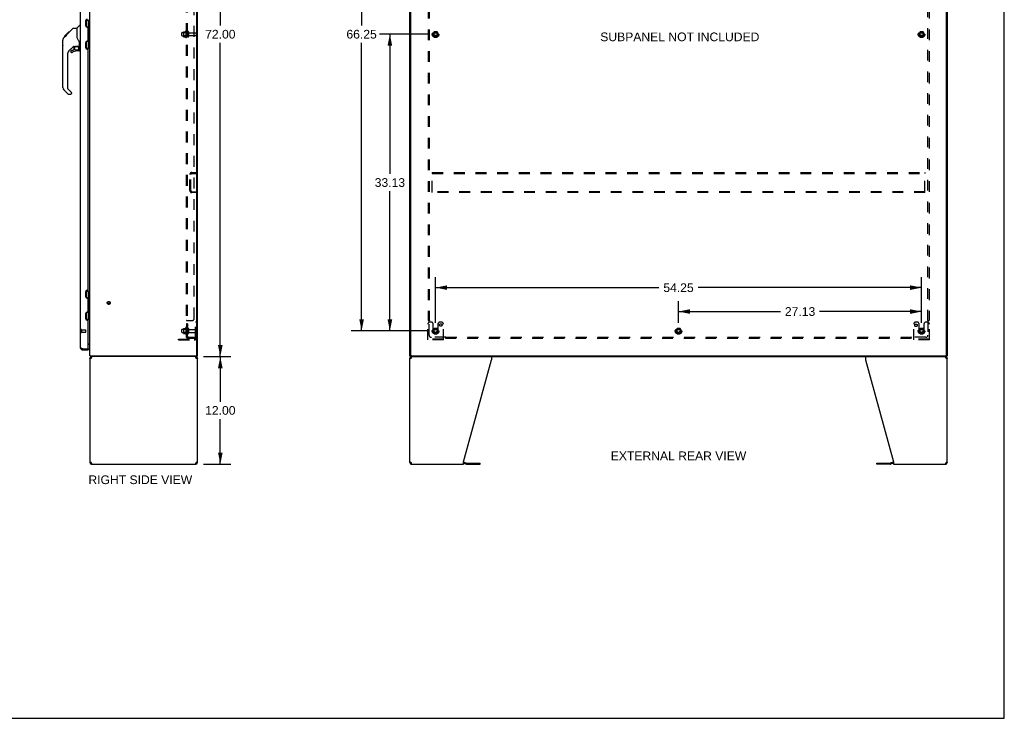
# Model space of a CAD drawing. Header units: inches. Extents: x 0 to 220, y 0 to 142.
# Tile 18 of 21: x 110 to 220, y 0 to 78. Entities that reach past the tile are written whole.
import ezdxf

# ---------------------------------------------------------------- set-up
doc = ezdxf.new("R2010")
doc.units = ezdxf.units.IN
doc.header["$LTSCALE"] = 12.090517
doc.header["$MEASUREMENT"] = 0
doc.linetypes.add('HIDDEN', pattern=[0.2, 0.1, -0.1])
doc.layers.get('0').update_dxf_attribs({"linetype": 'CONTINUOUS'})
for name, color, linetype in [('02___PRT_ALL_AXES', 7, 'CONTINUOUS'), ('DEFAULT_2', 8, 'HIDDEN'), ('DIMENSIONS', 7, 'CONTINUOUS')]:
    doc.layers.add(name, color=color, linetype=linetype)
doc.styles.get("Standard").update_dxf_attribs({"font": 'arial.ttf'})
doc.dimstyles.new('DIMSTYLE_1', dxfattribs={"dimtxt": 0.969828, "dimasz": 1.293103, "dimexe": 0.09, "dimexo": 0.07, "dimgap": 0.0375, "dimtad": 0, "dimtih": 1, "dimtoh": 1, "dimzin": 4, "dimdsep": 46, "dimtxsty": 'Standard', "dimblk": '_FILLED', "dimblk1": '_FILLED', "dimblk2": '_FILLED', "dimcen": 0.09, "dimazin": 1, "dimtfac": 1, "dimtofl": 0, "dimtmove": 0, "dimatfit": 3, "dimldrblk": '_FILLED', "dimfxl": 1, "dimtolj": 1, "dimtzin": 4, "dimarcsym": 0})

# ---------------------------------------------------------------- blocks, each defined once
blk = doc.blocks.new('_FILLED')
at = {"color": 0, "linetype": 'ByBlock'}
blk.add_solid([(0, 0), (-1, 0.2), (-1, -0.2)], dxfattribs=at)
blk = doc.blocks.new('*D1')
at = {"layer": 'DIMENSIONS', "color": 2, "linetype": 'Continuous'}
for p, q in [((155.43, 76.38), (150.07, 76.38)), ((151.24, 76.38), (151.24, 60.78)), ((151.24, 43.25), (151.24, 58.84)), ((155.43, 43.25), (150.07, 43.25))]:
    blk.add_line(p, q, dxfattribs=at)
at = {"layer": 'DIMENSIONS', "color": 2, "linetype": 'Continuous', "xscale": 1.2931034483, "yscale": 1.2931034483, "zscale": 1.2931034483}
for p, rotation in [((151.24, 76.38), 90), ((151.24, 43.25), 270)]:
    blk.add_blockref('_FILLED', p, dxfattribs=dict(at, rotation=rotation))
at = {"layer": 'DIMENSIONS', "color": 2, "linetype": 'Continuous', "insert": (151.24, 60.3), "char_height": 0.97, "width": 3.389, "attachment_point": 2, "line_spacing_factor": 0.9}
blk.add_mtext('33.13', dxfattribs=at)
blk = doc.blocks.new('*D2')
at = {"layer": 'DIMENSIONS', "color": 2, "linetype": 'Continuous'}
for p, q in [((155.43, 109.5), (146.92, 109.5)), ((148.08, 109.5), (148.08, 77.35)), ((148.08, 43.25), (148.08, 75.41)), ((155.43, 43.25), (146.92, 43.25))]:
    blk.add_line(p, q, dxfattribs=at)
at = {"layer": 'DIMENSIONS', "color": 2, "linetype": 'Continuous', "xscale": 1.2931034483, "yscale": 1.2931034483, "zscale": 1.2931034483}
for p, rotation in [((148.08, 109.5), 90), ((148.08, 43.25), 270)]:
    blk.add_blockref('_FILLED', p, dxfattribs=dict(at, rotation=rotation))
at = {"layer": 'DIMENSIONS', "color": 2, "linetype": 'Continuous', "insert": (148.08, 76.86), "char_height": 0.97, "width": 3.389, "attachment_point": 2, "line_spacing_factor": 0.9}
blk.add_mtext('66.25', dxfattribs=at)
blk = doc.blocks.new('*D3')
at = {"layer": 'DIMENSIONS', "color": 2, "linetype": 'Continuous'}
for p, q in [((156.34, 44.16), (156.34, 49.24)), ((210.59, 44.16), (210.59, 49.24)), ((156.34, 48.08), (181.28, 48.08)), ((210.59, 48.08), (185.64, 48.08))]:
    blk.add_line(p, q, dxfattribs=at)
at = {"layer": 'DIMENSIONS', "color": 2, "linetype": 'Continuous', "xscale": 1.2931034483, "yscale": 1.2931034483, "zscale": 1.2931034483, "rotation": 180}
blk.add_blockref('_FILLED', (156.34, 48.08), dxfattribs=at)
at = {"layer": 'DIMENSIONS', "color": 2, "linetype": 'Continuous', "xscale": 1.2931034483, "yscale": 1.2931034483, "zscale": 1.2931034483}
blk.add_blockref('_FILLED', (210.59, 48.08), dxfattribs=at)
at = {"layer": 'DIMENSIONS', "color": 2, "linetype": 'Continuous', "insert": (183.46, 48.56), "char_height": 0.97, "width": 3.389, "attachment_point": 2, "line_spacing_factor": 0.9}
blk.add_mtext('54.25', dxfattribs=at)
blk = doc.blocks.new('*D4')
at = {"layer": 'DIMENSIONS', "color": 2, "linetype": 'Continuous'}
for p, q in [((183.46, 44.16), (183.46, 46.57)), ((210.59, 44.16), (210.59, 46.57)), ((183.46, 45.41), (194.85, 45.41)), ((210.59, 45.41), (199.21, 45.41))]:
    blk.add_line(p, q, dxfattribs=at)
at = {"layer": 'DIMENSIONS', "color": 2, "linetype": 'Continuous', "xscale": 1.2931034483, "yscale": 1.2931034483, "zscale": 1.2931034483, "rotation": 180}
blk.add_blockref('_FILLED', (183.46, 45.41), dxfattribs=at)
at = {"layer": 'DIMENSIONS', "color": 2, "linetype": 'Continuous', "xscale": 1.2931034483, "yscale": 1.2931034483, "zscale": 1.2931034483}
blk.add_blockref('_FILLED', (210.59, 45.41), dxfattribs=at)
at = {"layer": 'DIMENSIONS', "color": 2, "linetype": 'Continuous', "insert": (197.03, 45.9), "char_height": 0.97, "width": 3.389, "attachment_point": 2, "line_spacing_factor": 0.9}
blk.add_mtext('27.13', dxfattribs=at)
blk = doc.blocks.new('*D16')
at = {"layer": 'DIMENSIONS', "color": 2, "linetype": 'Continuous'}
for p, q in [((130.54, 112.38), (133.47, 112.38)), ((132.31, 112.38), (132.31, 77.35)), ((132.31, 40.38), (132.31, 75.41)), ((130.54, 40.38), (133.47, 40.38))]:
    blk.add_line(p, q, dxfattribs=at)
at = {"layer": 'DIMENSIONS', "color": 2, "linetype": 'Continuous', "xscale": 1.2931034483, "yscale": 1.2931034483, "zscale": 1.2931034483}
for p, rotation in [((132.31, 112.38), 90), ((132.31, 40.38), 270)]:
    blk.add_blockref('_FILLED', p, dxfattribs=dict(at, rotation=rotation))
at = {"layer": 'DIMENSIONS', "color": 2, "linetype": 'Continuous', "insert": (132.31, 76.86), "char_height": 0.97, "width": 3.389, "attachment_point": 2, "line_spacing_factor": 0.9}
blk.add_mtext('72.00', dxfattribs=at)
blk = doc.blocks.new('*D17')
at = {"layer": 'DIMENSIONS', "color": 2, "linetype": 'Continuous'}
for p, q in [((130.42, 40.38), (133.47, 40.38)), ((132.31, 40.38), (132.31, 35.35)), ((132.31, 28.38), (132.31, 33.41)), ((130.42, 28.38), (133.47, 28.38))]:
    blk.add_line(p, q, dxfattribs=at)
at = {"layer": 'DIMENSIONS', "color": 2, "linetype": 'Continuous', "xscale": 1.2931034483, "yscale": 1.2931034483, "zscale": 1.2931034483}
for p, rotation in [((132.31, 40.38), 90), ((132.31, 28.38), 270)]:
    blk.add_blockref('_FILLED', p, dxfattribs=dict(at, rotation=rotation))
at = {"layer": 'DIMENSIONS', "color": 2, "linetype": 'Continuous', "insert": (132.31, 34.86), "char_height": 0.97, "width": 3.389, "attachment_point": 2, "line_spacing_factor": 0.9}
blk.add_mtext('12.00', dxfattribs=at)

msp = doc.modelspace()

# ---------------------------------------------------------------- linework, layer by layer
at = {"color": 7, "linetype": 'Continuous'}
for p, q in [((219.828, 0), (219.828, 142.241)), ((115.265, 76.419), (115.889, 77.043)), ((115.945, 77.066), (116.306, 77.066)), ((116.306, 77.066), (116.306, 75.961)), ((116.312, 77.072), (116.609, 77.369)), ((116.699, 77.381), (116.637, 77.381)), ((117.311, 77.952), (117.753, 77.952)), ((117.359, 77.186), (117.359, 77.952)), ((117.439, 77.174), (117.379, 77.174)), ((117.576, 77.952), (117.576, 77.162)), ((117.64, 77.098), (117.576, 77.162)), ((117.624, 76.82), (117.624, 77.114)), ((117.64, 77.098), (117.64, 76.837)), ((117.714, 77.952), (117.714, 74.802)), ((114.846, 75.999), (115.124, 76.277)), ((114.952, 76.173), (114.955, 76.176)), ((114.952, 76.173), (115.019, 76.173)), ((114.955, 76.176), (115.022, 76.176)), ((114.956, 76.177), (115.366, 76.586)), ((114.956, 76.177), (115.023, 76.177)), ((115.104, 76.258), (115.037, 76.258)), ((115.124, 76.278), (115.257, 76.411)), ((115.124, 76.344), (115.191, 76.344)), ((115.151, 76.304), (115.124, 76.277)), ((115.273, 76.426), (115.206, 76.426)), ((115.265, 76.419), (115.229, 76.383)), ((115.282, 76.503), (115.349, 76.503)), ((115.366, 76.586), (115.368, 76.588)), ((115.366, 76.587), (115.433, 76.587)), ((115.432, 76.586), (115.366, 76.586)), ((115.368, 76.588), (115.434, 76.588)), ((116.326, 75.969), (116.306, 76.024)), ((116.355, 75.901), (116.326, 75.969)), ((117.64, 76.837), (117.576, 76.773)), ((117.576, 76.773), (117.576, 75.981)), ((117.64, 75.917), (117.576, 75.981)), ((117.624, 75.639), (117.624, 75.933)), ((117.64, 75.656), (117.64, 75.917)), ((114.719, 75.139), (114.719, 75.726)), ((114.731, 70.438), (114.731, 75.722)), ((115.917, 75.004), (115.416, 74.503)), ((115.951, 74.994), (115.951, 74.667)), ((115.994, 74.999), (116.081, 74.999)), ((116.259, 75.04), (116.266, 75.04)), ((116.266, 75.04), (116.562, 75.04)), ((116.444, 75.04), (116.524, 74.96)), ((116.516, 74.953), (116.509, 74.947)), ((116.562, 74.821), (116.581, 74.821)), ((116.581, 75.038), (116.581, 75.445)), ((116.581, 74.584), (116.581, 74.821)), ((116.621, 74.999), (116.699, 74.999)), ((117.311, 74.802), (117.753, 74.802)), ((117.359, 74.802), (117.359, 75.568)), ((117.379, 75.58), (117.439, 75.58)), ((117.64, 75.656), (117.576, 75.592)), ((117.576, 75.592), (117.576, 74.802)), ((115.243, 74.085), (115.243, 70.352)), ((115.636, 74.505), (115.636, 74.386)), ((115.715, 74.584), (115.868, 74.584)), ((115.876, 74.587), (115.948, 74.659)), ((116.503, 74.505), (116.266, 74.505)), ((115.298, 69.707), (114.846, 70.159)), ((115.266, 70.296), (115.701, 69.861)), ((115.354, 69.684), (115.636, 69.684)), ((115.715, 69.827), (115.715, 69.763)), ((117.311, 47.702), (117.753, 47.702)), ((117.359, 46.936), (117.359, 47.702)), ((117.576, 47.702), (117.576, 46.912)), ((117.714, 47.702), (117.714, 44.552)), ((117.439, 46.924), (117.379, 46.924)), ((117.64, 46.848), (117.576, 46.912)), ((117.64, 46.587), (117.576, 46.523)), ((117.576, 46.523), (117.576, 45.731)), ((117.624, 46.57), (117.624, 46.864)), ((117.64, 46.848), (117.64, 46.587)), ((117.359, 44.552), (117.359, 45.318)), ((117.379, 45.33), (117.439, 45.33)), ((117.64, 45.667), (117.576, 45.731)), ((117.64, 45.406), (117.576, 45.342)), ((117.576, 45.342), (117.576, 44.552)), ((117.624, 45.389), (117.624, 45.683)), ((117.64, 45.406), (117.64, 45.667)), ((117.311, 44.552), (117.753, 44.552)), ((117.61, 41.773), (117.553, 41.773)), ((116.946, 41.127), (116.946, 41.231)), ((117.533, 41.231), (117.553, 41.231)), ((117.553, 41.231), (117.553, 41.127)), ((117.753, 40.21), (117.857, 40.21)), ((117.804, 40.474), (117.813, 40.481)), ((117.817, 40.422), (117.818, 40.407)), ((117.83, 40.377), (117.83, 40.481)), ((129.701, 40.377), (117.83, 40.377)), ((117.919, 40.377), (117.919, 40.273)), ((117.938, 40.273), (117.919, 40.273)), ((129.587, 40.273), (129.568, 40.273)), ((129.587, 40.377), (129.587, 40.273)), ((129.647, 40.183), (129.645, 40.173)), ((129.649, 40.21), (129.753, 40.21)), ((129.701, 40.481), (129.753, 40.481)), ((129.701, 40.377), (129.701, 40.481)), ((153.516, 40.481), (153.464, 40.481)), ((153.464, 40.21), (153.568, 40.21)), ((153.516, 40.377), (153.516, 40.481)), ((153.516, 40.377), (213.412, 40.377)), ((153.568, 40.527), (153.568, 40.481)), ((153.63, 40.377), (153.63, 40.273)), ((153.649, 40.273), (153.63, 40.273)), ((213.297, 40.273), (213.279, 40.273)), ((213.297, 40.377), (213.297, 40.273)), ((213.358, 40.183), (213.356, 40.173)), ((213.36, 40.481), (213.36, 40.527)), ((213.36, 40.21), (213.464, 40.21)), ((213.412, 40.481), (213.464, 40.481)), ((213.412, 40.377), (213.412, 40.481)), ((117.859, 28.571), (117.861, 28.581)), ((153.57, 28.571), (153.572, 28.581)), ((117.857, 28.543), (117.753, 28.543)), ((117.878, 28.497), (117.878, 28.57)), ((117.919, 28.481), (117.938, 28.481)), ((117.919, 28.377), (117.919, 28.481)), ((129.568, 28.481), (129.587, 28.481)), ((129.587, 28.377), (129.587, 28.481)), ((129.628, 28.497), (129.628, 28.57)), ((129.753, 28.543), (129.649, 28.543)), ((153.568, 28.543), (153.464, 28.543)), ((153.59, 28.496), (153.59, 28.569)), ((153.63, 28.481), (153.649, 28.481)), ((153.63, 28.377), (153.63, 28.481)), ((159.464, 28.476), (159.803, 28.385)), ((159.846, 28.38), (161.332, 28.38)), ((161.332, 28.38), (161.332, 28.484)), ((205.595, 28.38), (205.595, 28.484)), ((207.081, 28.38), (205.595, 28.38)), ((207.464, 28.476), (207.125, 28.385)), ((213.279, 28.481), (213.297, 28.481)), ((213.297, 28.377), (213.297, 28.481)), ((213.337, 28.496), (213.337, 28.569)), ((213.464, 28.543), (213.36, 28.543)), ((0, 0), (219.828, 0))]:
    msp.add_line(p, q, dxfattribs=at)
at = {"color": 3, "linetype": 'Continuous'}
for p, q in [((117.753, 40.481), (117.753, 112.273)), ((129.701, 40.543), (129.701, 112.21)), ((129.753, 40.481), (129.753, 112.273)), ((153.464, 40.481), (153.464, 112.273)), ((153.568, 40.541), (153.568, 112.213)), ((213.36, 40.541), (213.36, 112.213)), ((213.464, 112.273), (213.464, 40.481)), ((116.699, 41.373), (116.699, 111.38)), ((117.303, 77.292), (117.303, 77.907)), ((117.493, 77.162), (117.433, 77.162)), ((117.553, 75.651), (117.553, 77.102)), ((117.303, 74.846), (117.303, 75.461)), ((117.433, 75.591), (117.493, 75.591)), ((117.493, 74.716), (117.433, 74.716)), ((117.553, 47.847), (117.553, 74.656)), ((117.303, 47.042), (117.303, 47.657)), ((117.433, 47.787), (117.493, 47.787)), ((117.493, 46.912), (117.433, 46.912)), ((117.553, 45.401), (117.553, 46.852)), ((117.303, 44.596), (117.303, 45.211)), ((117.433, 45.341), (117.493, 45.341)), ((117.493, 44.466), (117.433, 44.466)), ((117.553, 41.251), (117.553, 44.406)), ((117.553, 41.825), (117.753, 41.825)), ((116.946, 41.231), (117.533, 41.231)), ((116.946, 41.127), (117.553, 41.127)), ((117.753, 40.481), (129.701, 40.481)), ((117.753, 40.21), (117.753, 28.543)), ((117.919, 40.21), (117.927, 40.236)), ((117.927, 40.236), (117.935, 40.262)), ((129.579, 40.236), (129.587, 40.21)), ((129.753, 28.543), (129.753, 40.21)), ((153.464, 28.543), (153.464, 40.21)), ((153.516, 40.481), (213.412, 40.481)), ((153.63, 40.21), (153.638, 40.236)), ((153.638, 40.236), (153.646, 40.262)), ((159.464, 28.626), (162.587, 40.036)), ((162.587, 40.377), (162.587, 40.036)), ((204.341, 40.377), (204.341, 40.036)), ((204.341, 40.036), (207.464, 28.626)), ((213.29, 40.236), (213.297, 40.21)), ((213.464, 28.543), (213.464, 40.21)), ((159.464, 28.377), (159.464, 28.626)), ((159.481, 28.579), (159.83, 28.486)), ((207.447, 28.579), (207.098, 28.486)), ((207.464, 28.626), (207.464, 28.377)), ((117.927, 28.517), (117.919, 28.543)), ((117.919, 28.377), (129.587, 28.377)), ((129.579, 28.517), (129.571, 28.492)), ((129.587, 28.543), (129.579, 28.517)), ((153.638, 28.517), (153.63, 28.543)), ((153.63, 28.377), (159.464, 28.377)), ((159.846, 28.484), (161.332, 28.484)), ((205.595, 28.484), (207.081, 28.484)), ((207.464, 28.377), (213.297, 28.377)), ((213.29, 28.517), (213.282, 28.492)), ((213.297, 28.543), (213.29, 28.517))]:
    msp.add_line(p, q, dxfattribs=at)
at = {"color": 7, "linetype": 'Continuous'}
for points in [[(115.889, 77.043), (115.897, 77.049), (115.905, 77.055), (115.914, 77.06), (115.924, 77.063), (115.934, 77.065), (115.945, 77.066)], [(114.846, 75.999), (114.827, 75.979), (114.801, 75.946), (114.779, 75.91), (114.761, 75.873), (114.747, 75.833), (114.737, 75.793), (114.732, 75.751), (114.731, 75.722)], [(115.229, 76.383), (115.207, 76.361), (115.185, 76.339), (115.151, 76.304)], [(116.528, 75.616), (116.479, 75.686), (116.431, 75.763), (116.39, 75.834), (116.355, 75.901)], [(116.081, 74.999), (116.09, 75), (116.098, 75.002), (116.108, 75.005), (116.12, 75.009), (116.133, 75.013), (116.148, 75.019), (116.164, 75.024), (116.182, 75.029), (116.201, 75.033), (116.221, 75.037), (116.24, 75.039), (116.259, 75.04)], [(116.561, 74.821), (116.561, 74.835), (116.559, 74.849), (116.556, 74.863), (116.553, 74.876), (116.548, 74.889), (116.542, 74.902), (116.535, 74.914), (116.527, 74.925), (116.519, 74.936), (116.509, 74.947)], [(116.524, 74.96), (116.523, 74.96), (116.523, 74.96), (116.522, 74.959), (116.521, 74.958), (116.52, 74.957), (116.516, 74.953)], [(116.581, 75.445), (116.58, 75.469), (116.576, 75.504), (116.567, 75.538), (116.554, 75.57), (116.539, 75.599), (116.528, 75.616)], [(117.724, 41.717), (117.724, 41.717), (117.724, 41.717), (117.724, 41.718), (117.725, 41.719), (117.725, 41.72), (117.726, 41.721), (117.728, 41.722), (117.729, 41.723), (117.731, 41.725)], [(117.731, 41.725), (117.735, 41.728), (117.737, 41.73), (117.739, 41.731), (117.741, 41.733)], [(117.741, 41.733), (117.743, 41.735), (117.745, 41.737), (117.747, 41.739), (117.749, 41.741)], [(117.749, 41.741), (117.75, 41.743), (117.751, 41.745), (117.752, 41.746), (117.753, 41.748), (117.753, 41.749), (117.753, 41.75)], [(117.804, 40.474), (117.805, 40.471), (117.807, 40.469), (117.808, 40.465), (117.81, 40.462), (117.811, 40.457), (117.813, 40.453), (117.814, 40.448), (117.814, 40.443), (117.815, 40.438), (117.816, 40.433), (117.816, 40.428), (117.817, 40.422)], [(117.818, 40.407), (117.819, 40.403), (117.819, 40.398), (117.82, 40.395), (117.82, 40.391), (117.821, 40.388), (117.822, 40.385), (117.823, 40.383), (117.824, 40.381), (117.825, 40.379), (117.826, 40.378), (117.827, 40.377), (117.829, 40.377), (117.83, 40.377)], [(117.861, 40.173), (117.859, 40.183), (117.858, 40.197), (117.857, 40.21)], [(129.649, 40.21), (129.648, 40.197), (129.647, 40.183)], [(153.572, 40.173), (153.57, 40.183), (153.568, 40.197), (153.568, 40.21)], [(213.36, 40.21), (213.359, 40.197), (213.358, 40.183)], [(129.645, 28.581), (129.647, 28.571), (129.648, 28.557), (129.649, 28.543)], [(213.356, 28.581), (213.358, 28.571), (213.359, 28.557), (213.36, 28.543)], [(117.857, 28.543), (117.858, 28.557), (117.859, 28.571)], [(153.568, 28.543), (153.568, 28.557), (153.57, 28.571)]]:
    msp.add_lwpolyline(points, dxfattribs=at)
at = {"color": 3, "linetype": 'Continuous'}
for points in [[(116.867, 41.26), (116.852, 41.266), (116.837, 41.272), (116.823, 41.278), (116.809, 41.284), (116.796, 41.29), (116.783, 41.296), (116.772, 41.302), (116.761, 41.308), (116.75, 41.314), (116.741, 41.32), (116.732, 41.326), (116.725, 41.332), (116.718, 41.338), (116.713, 41.344), (116.708, 41.35), (116.704, 41.355), (116.702, 41.361), (116.7, 41.367), (116.699, 41.373)], [(116.946, 41.231), (116.93, 41.237), (116.914, 41.243), (116.898, 41.249), (116.882, 41.255), (116.867, 41.26)], [(117.802, 40.128), (117.787, 40.142), (117.775, 40.155), (117.766, 40.169), (117.759, 40.183), (117.754, 40.197), (117.753, 40.21)], [(117.876, 40.183), (117.856, 40.169), (117.836, 40.155), (117.818, 40.142), (117.802, 40.128)], [(117.919, 40.21), (117.898, 40.197), (117.876, 40.183)], [(117.935, 40.262), (117.942, 40.286), (117.95, 40.308), (117.958, 40.328), (117.965, 40.345), (117.973, 40.359), (117.98, 40.369), (117.988, 40.375)], [(129.51, 40.377), (129.518, 40.375), (129.526, 40.369), (129.533, 40.359), (129.541, 40.345), (129.548, 40.328), (129.556, 40.308), (129.564, 40.286)], [(129.564, 40.286), (129.571, 40.262), (129.579, 40.236)], [(129.65, 40.169), (129.63, 40.183), (129.608, 40.197), (129.587, 40.21)], [(129.704, 40.128), (129.688, 40.142), (129.67, 40.155), (129.65, 40.169)], [(129.753, 40.21), (129.752, 40.197), (129.747, 40.183), (129.74, 40.169), (129.731, 40.155), (129.719, 40.142), (129.704, 40.128)], [(153.513, 40.128), (153.498, 40.142), (153.486, 40.155), (153.476, 40.169), (153.469, 40.183), (153.465, 40.197), (153.464, 40.21)], [(153.587, 40.183), (153.567, 40.169), (153.547, 40.155), (153.529, 40.142), (153.513, 40.128)], [(153.63, 40.21), (153.609, 40.197), (153.587, 40.183)], [(153.646, 40.262), (153.653, 40.286), (153.661, 40.308), (153.668, 40.328), (153.676, 40.345), (153.684, 40.359), (153.691, 40.369), (153.699, 40.375), (153.706, 40.377)], [(213.221, 40.377), (213.229, 40.375), (213.236, 40.369), (213.244, 40.359), (213.252, 40.345), (213.259, 40.328), (213.267, 40.308), (213.274, 40.286)], [(213.274, 40.286), (213.282, 40.262), (213.29, 40.236)], [(213.361, 40.169), (213.34, 40.183), (213.319, 40.197), (213.297, 40.21)], [(213.415, 40.128), (213.399, 40.142), (213.381, 40.155), (213.361, 40.169)], [(213.464, 40.21), (213.462, 40.197), (213.458, 40.183), (213.451, 40.169), (213.441, 40.155), (213.429, 40.142), (213.415, 40.128)], [(117.753, 28.543), (117.754, 28.557), (117.759, 28.571), (117.766, 28.584), (117.775, 28.598), (117.787, 28.612), (117.802, 28.626)], [(117.802, 28.626), (117.818, 28.612), (117.836, 28.598), (117.856, 28.584)], [(117.856, 28.584), (117.876, 28.571), (117.898, 28.557), (117.919, 28.543)], [(129.63, 28.571), (129.65, 28.584), (129.67, 28.598), (129.688, 28.612), (129.704, 28.626)], [(129.704, 28.626), (129.719, 28.612), (129.731, 28.598), (129.74, 28.584), (129.747, 28.571), (129.752, 28.557), (129.753, 28.543)], [(153.464, 28.543), (153.465, 28.557), (153.469, 28.571), (153.476, 28.584), (153.486, 28.598), (153.498, 28.612), (153.513, 28.626)], [(153.513, 28.626), (153.529, 28.612), (153.547, 28.598), (153.567, 28.584)], [(153.567, 28.584), (153.587, 28.571), (153.609, 28.557), (153.63, 28.543)], [(213.34, 28.571), (213.361, 28.584), (213.381, 28.598), (213.399, 28.612), (213.415, 28.626)], [(213.415, 28.626), (213.429, 28.612), (213.441, 28.598), (213.451, 28.584), (213.458, 28.571), (213.462, 28.557), (213.464, 28.543)], [(117.942, 28.468), (117.935, 28.492), (117.927, 28.517)], [(117.996, 28.377), (117.988, 28.379), (117.98, 28.385), (117.973, 28.395), (117.965, 28.409), (117.958, 28.426), (117.95, 28.445), (117.942, 28.468)], [(129.571, 28.492), (129.564, 28.468), (129.556, 28.445), (129.548, 28.426), (129.541, 28.409), (129.533, 28.395), (129.526, 28.385), (129.518, 28.379), (129.51, 28.377)], [(129.587, 28.543), (129.608, 28.557), (129.63, 28.571)], [(153.653, 28.468), (153.646, 28.492), (153.638, 28.517)], [(153.706, 28.377), (153.699, 28.379), (153.691, 28.385), (153.684, 28.395), (153.676, 28.409), (153.668, 28.426), (153.661, 28.445), (153.653, 28.468)], [(213.282, 28.492), (213.274, 28.468), (213.267, 28.445), (213.259, 28.426), (213.252, 28.409), (213.244, 28.395), (213.236, 28.385), (213.229, 28.379), (213.221, 28.377)], [(213.297, 28.543), (213.319, 28.557), (213.34, 28.571)]]:
    msp.add_lwpolyline(points, dxfattribs=at)
at = {"color": 7, "linetype": 'Continuous'}
msp.add_circle((116.266, 74.8), 0.217, dxfattribs=at)
for centre, radius, start, end in [((116.325, 77.058), 0.0197, 135, 180), ((116.637, 77.341), 0.0394, 90, 135), ((117.639, 77.071), 0.116, 122.84191, 145.61639), ((117.639, 76.864), 0.116, 222.71955, 237.15809), ((117.103, 76.597), 0.472, 0, 17.69199), ((117.103, 76.156), 0.472, 342.30801, 360), ((117.639, 75.889), 0.116, 122.84191, 137.28045), ((114.739, 75.726), 0.0197, 110.96309, 180), ((114.739, 75.139), 0.0197, 180, 246.39296), ((115.994, 74.802), 0.197, 90, 127.44051), ((116.384, 74.821), 0.197, 0, 45), ((116.562, 75.06), 0.0197, 270, 360), ((116.621, 75.038), 0.0394, 180, 270), ((117.639, 75.683), 0.116, 214.3844, 237.15809), ((115.833, 74.085), 0.591, 135, 180), ((115.715, 74.505), 0.0787, 90, 180), ((115.715, 74.386), 0.0787, 180, 309.5212), ((116.266, 73.717), 0.787, 90, 129.5212), ((115.868, 74.595), 0.0118, 270, 315), ((115.94, 74.667), 0.0118, 315, 360), ((116.503, 74.584), 0.0787, 270, 360), ((115.125, 70.438), 0.394, 180, 225), ((115.321, 70.352), 0.0787, 180, 225), ((115.354, 69.763), 0.0787, 225, 270), ((115.636, 69.763), 0.0787, 270, 360), ((115.668, 69.827), 0.0472, 0, 45), ((117.639, 46.821), 0.116, 122.84191, 145.61639), ((117.639, 46.614), 0.116, 222.71955, 237.15809), ((117.103, 46.347), 0.472, 0, 17.69199), ((117.639, 45.433), 0.116, 214.3844, 237.15809), ((117.103, 45.906), 0.472, 342.30801, 360), ((117.639, 45.639), 0.116, 122.84191, 137.28045), ((117.61, 41.63), 0.142, 0, 90), ((116.946, 41.373), 0.142, 228.63357, 270), ((116.863, 41.517), 0.26, 270, 272.59369), ((117.999, 40.623), 0.246, 215.33048, 217.39407), ((117.919, 40.21), 0.0625, 90, 180), ((129.587, 40.21), 0.0625, 0, 90), ((153.63, 40.21), 0.0625, 90, 180), ((213.297, 40.21), 0.0625, 0, 90), ((117.919, 28.543), 0.0625, 180, 270), ((129.587, 28.543), 0.0625, 270, 360), ((153.63, 28.543), 0.0625, 180, 270), ((159.846, 28.546), 0.167, 255, 270), ((207.081, 28.546), 0.167, 270, 285), ((213.297, 28.543), 0.0625, 270, 360)]:
    msp.add_arc(centre, radius, start, end, dxfattribs=at)
at = {"color": 3, "linetype": 'Continuous'}
for centre, radius, start, end in [((117.433, 77.907), 0.13, 90, 180), ((117.433, 77.292), 0.13, 180, 270), ((117.493, 77.102), 0.06, 359.99996, 90), ((117.433, 75.461), 0.13, 90, 180), ((117.433, 74.846), 0.13, 180, 270), ((117.493, 75.651), 0.06, 270, 359.99985), ((117.493, 74.656), 0.06, 359.99996, 90), ((117.433, 47.657), 0.13, 90, 180), ((117.493, 47.847), 0.06, 270, 359.99985), ((117.433, 47.042), 0.13, 180, 270), ((117.493, 46.852), 0.06, 359.99996, 90), ((117.433, 45.211), 0.13, 90, 180), ((117.493, 45.401), 0.06, 270, 359.99985), ((117.433, 44.596), 0.13, 180, 270), ((117.493, 44.406), 0.06, 359.99996, 90), ((116.946, 41.373), 0.246, 180, 270), ((117.533, 41.251), 0.02, 270, 360), ((117.919, 40.21), 0.167, 90, 180), ((129.587, 40.21), 0.167, 0, 81), ((129.638, 40.543), 0.0625, 270, 360), ((153.63, 40.21), 0.167, 90, 180), ((153.628, 40.541), 0.06, 180, 270), ((213.3, 40.541), 0.06, 270, 360), ((213.297, 40.21), 0.167, 0, 81), ((159.438, 28.418), 0.167, 75, 81.03902), ((207.49, 28.418), 0.167, 98.96098, 105), ((117.919, 28.543), 0.167, 180, 270), ((129.587, 28.543), 0.167, 270, 360), ((153.63, 28.543), 0.167, 180, 270), ((159.846, 28.546), 0.0625, 255, 270), ((207.081, 28.546), 0.0625, 270, 285), ((213.297, 28.543), 0.167, 270, 360)]:
    msp.add_arc(centre, radius, start, end, dxfattribs=at)
at = {"layer": '02___PRT_ALL_AXES', "color": 8, "linetype": 'HIDDEN'}
for p, q in [((128.054, 76.56), (128.649, 76.56)), ((128.054, 76.194), (128.649, 76.194)), ((128.454, 76.733), (128.454, 76.021)), ((128.524, 76.627), (128.524, 76.711)), ((128.649, 76.627), (128.524, 76.627)), ((128.524, 76.627), (128.524, 76.127)), ((128.649, 76.127), (128.524, 76.127)), ((128.524, 76.043), (128.524, 76.127)), ((128.649, 76.627), (128.649, 76.127)), ((128.817, 76.543), (129.619, 76.543)), ((128.817, 76.211), (129.619, 76.211)), ((128.649, 44.048), (128.524, 44.048)), ((128.524, 44.048), (128.524, 43.73)), ((128.649, 44.011), (128.524, 44.011)), ((128.649, 44.048), (128.649, 43.73)), ((116.846, 43.355), (117.293, 43.355)), ((116.846, 43.107), (116.846, 43.355)), ((116.846, 43.107), (117.293, 43.107)), ((128.054, 43.435), (128.649, 43.435)), ((128.054, 43.069), (128.649, 43.069)), ((128.454, 43.608), (128.454, 42.896)), ((128.649, 43.767), (128.524, 43.767)), ((128.649, 43.73), (128.524, 43.73)), ((128.524, 43.502), (128.524, 43.586)), ((128.649, 43.502), (128.524, 43.502)), ((128.524, 43.502), (128.524, 43.002)), ((128.649, 43.002), (128.524, 43.002)), ((128.524, 42.918), (128.524, 43.002)), ((128.649, 43.502), (128.649, 43.002)), ((128.817, 43.418), (129.619, 43.418)), ((128.817, 43.086), (129.619, 43.086))]:
    msp.add_line(p, q, dxfattribs=at)
for centre, radius in [((156.339, 76.377), 0.372), ((156.339, 76.377), 0.356), ((156.339, 76.377), 0.25), ((156.339, 76.377), 0.183), ((210.589, 76.377), 0.372), ((210.589, 76.377), 0.356), ((210.589, 76.377), 0.25), ((210.589, 76.377), 0.183), ((119.857, 46.377), 0.124), ((156.919, 43.907), 0.141), ((209.97, 43.871), 0.141), ((156.339, 43.252), 0.372), ((156.339, 43.252), 0.356), ((156.339, 43.252), 0.25), ((156.339, 43.252), 0.183), ((183.464, 43.252), 0.372), ((183.464, 43.252), 0.356), ((183.464, 43.252), 0.25), ((183.464, 43.252), 0.183), ((210.589, 43.252), 0.372), ((210.589, 43.252), 0.356), ((210.589, 43.252), 0.25), ((210.589, 43.252), 0.183)]:
    msp.add_circle(centre, radius, dxfattribs=at)
for centre, radius, start, end in [((129.054, 76.377), 0.698, 149.33687, 156.03207), ((129.054, 76.377), 0.698, 203.96793, 210.66313), ((128.486, 76.711), 0.0384, 0, 145.55034), ((128.486, 76.043), 0.0384, 214.44966, 360), ((129.054, 43.252), 0.698, 149.33687, 156.03207), ((129.054, 43.252), 0.698, 203.96793, 210.66313), ((128.486, 43.586), 0.0384, 0, 145.55034), ((128.486, 42.918), 0.0384, 214.44966, 360)]:
    msp.add_arc(centre, radius, start, end, dxfattribs=at)
at = {"layer": 'DEFAULT_2', "color": 8, "linetype": 'HIDDEN'}
for p, q in [((128.524, 42.533), (128.524, 110.221)), ((128.649, 42.533), (128.649, 110.221)), ((129.399, 44.658), (129.399, 108.096)), ((155.495, 108.346), (155.495, 44.408)), ((155.62, 108.346), (155.62, 44.408)), ((211.308, 44.408), (211.308, 108.346)), ((211.433, 108.346), (211.433, 44.408)), ((128.024, 76.224), (128.024, 76.53)), ((128.188, 76.632), (128.188, 76.121)), ((128.208, 76.56), (128.188, 76.58)), ((128.208, 76.193), (128.188, 76.173)), ((128.199, 76.654), (128.426, 76.654)), ((128.199, 76.099), (128.426, 76.099)), ((128.504, 76.56), (128.208, 76.56)), ((128.208, 76.56), (128.208, 76.193)), ((128.504, 76.193), (128.208, 76.193)), ((128.504, 76.56), (128.524, 76.58)), ((128.504, 76.56), (128.504, 76.193)), ((128.504, 76.193), (128.524, 76.173)), ((128.755, 76.641), (128.755, 76.112)), ((129.649, 76.241), (129.649, 76.513)), ((156.176, 76.649), (156.021, 76.382)), ((156.021, 76.372), (156.176, 76.104)), ((156.493, 76.654), (156.184, 76.654)), ((156.493, 76.099), (156.184, 76.099)), ((156.656, 76.382), (156.502, 76.649)), ((156.502, 76.104), (156.656, 76.372)), ((210.426, 76.649), (210.271, 76.382)), ((210.271, 76.372), (210.426, 76.104)), ((210.743, 76.654), (210.434, 76.654)), ((210.743, 76.099), (210.434, 76.099)), ((210.906, 76.382), (210.752, 76.649)), ((210.752, 76.104), (210.906, 76.372)), ((128.899, 58.936), (128.899, 60.693)), ((129.003, 58.936), (129.003, 60.693)), ((129.145, 60.939), (129.649, 60.939)), ((129.145, 60.835), (129.649, 60.835)), ((129.649, 60.939), (129.649, 60.835)), ((155.964, 60.939), (155.964, 60.835)), ((155.964, 60.939), (210.964, 60.939)), ((155.964, 58.793), (155.964, 60.835)), ((155.964, 60.835), (210.964, 60.835)), ((210.964, 60.939), (210.964, 60.835)), ((210.964, 58.793), (210.964, 60.835)), ((129.145, 58.793), (129.649, 58.793)), ((129.649, 58.689), (129.145, 58.689)), ((129.649, 58.689), (129.649, 58.793)), ((155.964, 58.689), (155.964, 58.793)), ((210.964, 58.793), (155.964, 58.793)), ((210.964, 58.689), (155.964, 58.689)), ((210.964, 58.689), (210.964, 58.793)), ((128.649, 44.373), (128.524, 44.373)), ((128.578, 44.408), (129.149, 44.408)), ((129.649, 44.242), (129.545, 44.242)), ((129.545, 42.488), (129.545, 44.242)), ((129.649, 42.488), (129.649, 44.242)), ((155.464, 42.242), (155.464, 43.992)), ((155.495, 44.408), (155.661, 44.408)), ((155.601, 44.391), (155.608, 44.385)), ((155.62, 42.783), (155.62, 44.373)), ((155.824, 44.242), (155.714, 44.242)), ((156.074, 43.252), (156.074, 43.992)), ((156.604, 43.992), (156.604, 43.252)), ((156.964, 44.242), (156.854, 44.242)), ((157.214, 42.242), (157.214, 43.992)), ((209.714, 42.242), (209.714, 43.992)), ((210.074, 44.242), (209.964, 44.242)), ((210.324, 43.252), (210.324, 43.992)), ((210.854, 43.992), (210.854, 43.252)), ((211.214, 44.242), (211.104, 44.242)), ((211.267, 44.408), (211.433, 44.408)), ((211.308, 44.373), (211.308, 42.783)), ((211.464, 42.242), (211.464, 43.992)), ((116.803, 43.089), (116.803, 43.373)), ((116.846, 43.089), (116.846, 43.373)), ((117.303, 43.117), (117.303, 43.345)), ((128.024, 43.099), (128.024, 43.405)), ((128.188, 43.507), (128.188, 42.996)), ((128.208, 43.435), (128.188, 43.455)), ((128.208, 43.068), (128.188, 43.048)), ((128.199, 43.529), (128.426, 43.529)), ((128.199, 42.974), (128.426, 42.974)), ((128.504, 43.435), (128.208, 43.435)), ((128.208, 43.435), (128.208, 43.068)), ((128.504, 43.068), (128.208, 43.068)), ((128.504, 43.435), (128.524, 43.455)), ((128.504, 43.435), (128.504, 43.068)), ((128.504, 43.068), (128.524, 43.048)), ((128.755, 43.516), (128.755, 42.987)), ((129.545, 42.987), (129.649, 42.987)), ((156.176, 43.524), (156.021, 43.257)), ((156.021, 43.247), (156.176, 42.979)), ((156.493, 43.529), (156.184, 43.529)), ((156.493, 42.974), (156.184, 42.974)), ((156.656, 43.257), (156.502, 43.524)), ((156.502, 42.979), (156.656, 43.247)), ((183.301, 43.524), (183.146, 43.257)), ((183.146, 43.247), (183.301, 42.979)), ((183.618, 43.529), (183.309, 43.529)), ((183.618, 42.974), (183.309, 42.974)), ((183.781, 43.257), (183.627, 43.524)), ((183.627, 42.979), (183.781, 43.247)), ((210.426, 43.524), (210.271, 43.257)), ((210.271, 43.247), (210.426, 42.979)), ((210.743, 43.529), (210.434, 43.529)), ((210.743, 42.974), (210.434, 42.974)), ((210.906, 43.257), (210.752, 43.524)), ((210.752, 42.979), (210.906, 43.247)), ((127.649, 42.346), (129.402, 42.346)), ((127.649, 42.242), (127.649, 42.346)), ((127.649, 42.242), (129.402, 42.242)), ((128.649, 42.533), (128.524, 42.533)), ((128.578, 42.495), (128.674, 42.574)), ((128.761, 42.533), (129.399, 42.533)), ((129.399, 42.408), (128.761, 42.408)), ((129.399, 42.533), (129.399, 42.408)), ((157.214, 42.346), (155.464, 42.346)), ((157.214, 42.242), (155.464, 42.242)), ((157.46, 42.533), (155.87, 42.533)), ((157.495, 42.408), (157.495, 42.574)), ((157.495, 42.533), (209.433, 42.533)), ((209.433, 42.408), (157.495, 42.408)), ((209.433, 42.408), (209.433, 42.574)), ((209.45, 42.514), (209.456, 42.521)), ((211.058, 42.533), (209.468, 42.533)), ((211.464, 42.346), (209.714, 42.346)), ((211.464, 42.242), (209.714, 42.242))]:
    msp.add_line(p, q, dxfattribs=at)
for points in [[(128.543, 44.391), (128.54, 44.39), (128.537, 44.388), (128.534, 44.386), (128.532, 44.385), (128.529, 44.383), (128.527, 44.381), (128.526, 44.379), (128.525, 44.377), (128.524, 44.376), (128.524, 44.374), (128.524, 44.373)], [(128.537, 44.388), (128.534, 44.386), (128.532, 44.385), (128.529, 44.383), (128.527, 44.381), (128.526, 44.379), (128.525, 44.377), (128.524, 44.376), (128.524, 44.374), (128.524, 44.373)], [(128.55, 44.394), (128.547, 44.393), (128.543, 44.391)], [(128.578, 44.408), (128.576, 44.406), (128.574, 44.405), (128.571, 44.403), (128.568, 44.402), (128.564, 44.4), (128.561, 44.399), (128.557, 44.397), (128.55, 44.394)], [(128.576, 44.406), (128.574, 44.405), (128.571, 44.403), (128.568, 44.402)], [(128.663, 44.388), (128.66, 44.386), (128.658, 44.384), (128.656, 44.383), (128.654, 44.381), (128.652, 44.38), (128.651, 44.379), (128.65, 44.377), (128.649, 44.376), (128.649, 44.374), (128.649, 44.373)], [(128.65, 44.377), (128.649, 44.376), (128.649, 44.374), (128.649, 44.373)], [(128.656, 44.383), (128.654, 44.381), (128.652, 44.38), (128.651, 44.379)], [(128.674, 44.408), (128.675, 44.406), (128.675, 44.405), (128.675, 44.403), (128.675, 44.401), (128.674, 44.4), (128.674, 44.398), (128.673, 44.397), (128.671, 44.395), (128.67, 44.394), (128.669, 44.392), (128.667, 44.391), (128.665, 44.39), (128.663, 44.388)], [(128.67, 44.394), (128.669, 44.392), (128.667, 44.391), (128.665, 44.39)], [(128.675, 44.401), (128.674, 44.4), (128.674, 44.398), (128.673, 44.397), (128.671, 44.395)], [(128.674, 44.408), (128.675, 44.406), (128.675, 44.405), (128.675, 44.403)], [(155.582, 44.408), (155.584, 44.406), (155.586, 44.405), (155.588, 44.403), (155.59, 44.402), (155.592, 44.4), (155.593, 44.399), (155.595, 44.397), (155.597, 44.396), (155.598, 44.394), (155.6, 44.393), (155.601, 44.391)], [(155.608, 44.385), (155.61, 44.383), (155.611, 44.381), (155.613, 44.379), (155.615, 44.377), (155.617, 44.376), (155.619, 44.374), (155.62, 44.373)], [(155.639, 44.386), (155.635, 44.383), (155.632, 44.381), (155.63, 44.38), (155.628, 44.379), (155.626, 44.377), (155.624, 44.376), (155.622, 44.374), (155.62, 44.373)], [(155.661, 44.408), (155.66, 44.406), (155.659, 44.405), (155.659, 44.403), (155.658, 44.401), (155.657, 44.4), (155.655, 44.398), (155.654, 44.397), (155.653, 44.395), (155.651, 44.394), (155.649, 44.392), (155.647, 44.391), (155.646, 44.39), (155.644, 44.388), (155.642, 44.387), (155.639, 44.386)], [(211.267, 44.408), (211.267, 44.406), (211.268, 44.405), (211.269, 44.403), (211.27, 44.401), (211.271, 44.4), (211.272, 44.398), (211.274, 44.397), (211.275, 44.395), (211.277, 44.394), (211.278, 44.392), (211.28, 44.391), (211.282, 44.39), (211.284, 44.388), (211.286, 44.387), (211.288, 44.386), (211.293, 44.383)], [(211.293, 44.383), (211.295, 44.381), (211.298, 44.38), (211.3, 44.379), (211.302, 44.377), (211.304, 44.376), (211.306, 44.374), (211.308, 44.373)], [(211.326, 44.391), (211.32, 44.385), (211.318, 44.383), (211.316, 44.381), (211.314, 44.379), (211.312, 44.377), (211.311, 44.376), (211.309, 44.374), (211.308, 44.373)], [(211.346, 44.408), (211.344, 44.406), (211.342, 44.405), (211.34, 44.403), (211.338, 44.402), (211.336, 44.4), (211.334, 44.399), (211.332, 44.397), (211.331, 44.396), (211.329, 44.394), (211.328, 44.393), (211.326, 44.391)], [(128.554, 42.51), (128.547, 42.513), (128.543, 42.514), (128.54, 42.516), (128.537, 42.517), (128.534, 42.519), (128.532, 42.521), (128.529, 42.523), (128.527, 42.524), (128.526, 42.526), (128.525, 42.528), (128.524, 42.53), (128.524, 42.532), (128.524, 42.533)], [(128.578, 42.495), (128.576, 42.497), (128.574, 42.499), (128.571, 42.501), (128.568, 42.503), (128.564, 42.505), (128.561, 42.506), (128.557, 42.508), (128.554, 42.51)], [(128.59, 42.533), (128.589, 42.533), (128.589, 42.533), (128.589, 42.533), (128.589, 42.533), (128.59, 42.533), (128.59, 42.533), (128.59, 42.533), (128.591, 42.533), (128.591, 42.533), (128.592, 42.533), (128.593, 42.533)], [(128.653, 42.556), (128.653, 42.556), (128.653, 42.556), (128.653, 42.556), (128.652, 42.556), (128.652, 42.555), (128.651, 42.555), (128.651, 42.555), (128.65, 42.554), (128.65, 42.554), (128.649, 42.554), (128.648, 42.553), (128.648, 42.553), (128.647, 42.553), (128.647, 42.552), (128.646, 42.552), (128.645, 42.552), (128.645, 42.551), (128.644, 42.551), (128.643, 42.551), (128.642, 42.55), (128.642, 42.55), (128.641, 42.549), (128.64, 42.549), (128.639, 42.549), (128.639, 42.548), (128.638, 42.548), (128.637, 42.548), (128.636, 42.547), (128.635, 42.547), (128.635, 42.546), (128.634, 42.546), (128.633, 42.546), (128.632, 42.545), (128.631, 42.545), (128.63, 42.545), (128.629, 42.544), (128.628, 42.544), (128.627, 42.543), (128.626, 42.543), (128.625, 42.543), (128.624, 42.542), (128.623, 42.542), (128.622, 42.542), (128.621, 42.541), (128.62, 42.541), (128.619, 42.54), (128.618, 42.54), (128.617, 42.54), (128.616, 42.539), (128.614, 42.539), (128.613, 42.539), (128.612, 42.538), (128.611, 42.538), (128.61, 42.538), (128.609, 42.537), (128.608, 42.537), (128.607, 42.537), (128.606, 42.536), (128.605, 42.536), (128.604, 42.536), (128.603, 42.535), (128.602, 42.535), (128.601, 42.535), (128.6, 42.535), (128.599, 42.535), (128.598, 42.534), (128.597, 42.534), (128.596, 42.534), (128.595, 42.534), (128.594, 42.534), (128.593, 42.533), (128.592, 42.533), (128.591, 42.533), (128.591, 42.533), (128.59, 42.533), (128.59, 42.533), (128.59, 42.533)], [(128.667, 42.561), (128.663, 42.557), (128.662, 42.555), (128.66, 42.552), (128.658, 42.55), (128.656, 42.548), (128.654, 42.545), (128.652, 42.543), (128.651, 42.541), (128.65, 42.539), (128.649, 42.537), (128.649, 42.535), (128.649, 42.533)], [(128.649, 42.553), (128.65, 42.554), (128.65, 42.554), (128.651, 42.554), (128.651, 42.555), (128.652, 42.555), (128.652, 42.555), (128.652, 42.556), (128.653, 42.556), (128.653, 42.556), (128.653, 42.556), (128.653, 42.556)], [(128.674, 42.574), (128.675, 42.573), (128.675, 42.572), (128.675, 42.572), (128.675, 42.571), (128.674, 42.57), (128.674, 42.568), (128.673, 42.567), (128.671, 42.566), (128.67, 42.564), (128.669, 42.562), (128.667, 42.561)], [(157.47, 42.548), (157.468, 42.545), (157.467, 42.543), (157.466, 42.541), (157.464, 42.539), (157.463, 42.537), (157.461, 42.535), (157.46, 42.533)], [(157.478, 42.514), (157.472, 42.521), (157.47, 42.523), (157.468, 42.524), (157.466, 42.526), (157.464, 42.528), (157.463, 42.53), (157.461, 42.532), (157.46, 42.533)], [(157.495, 42.574), (157.493, 42.573), (157.492, 42.572), (157.49, 42.572), (157.488, 42.571), (157.487, 42.57), (157.485, 42.568), (157.484, 42.567), (157.482, 42.566), (157.481, 42.564), (157.479, 42.562), (157.478, 42.561), (157.477, 42.559), (157.475, 42.557), (157.474, 42.555), (157.473, 42.552), (157.47, 42.548)], [(157.495, 42.495), (157.493, 42.497), (157.492, 42.499), (157.49, 42.501), (157.489, 42.503), (157.487, 42.505), (157.486, 42.506), (157.484, 42.508), (157.483, 42.51), (157.481, 42.511), (157.48, 42.513), (157.478, 42.514)], [(209.433, 42.574), (209.434, 42.573), (209.436, 42.572), (209.438, 42.572), (209.439, 42.571), (209.441, 42.57), (209.442, 42.568), (209.444, 42.567), (209.445, 42.566), (209.447, 42.564), (209.448, 42.562), (209.45, 42.561), (209.451, 42.559), (209.452, 42.557), (209.454, 42.555), (209.455, 42.552)], [(209.433, 42.495), (209.434, 42.497), (209.436, 42.499), (209.437, 42.501), (209.439, 42.503), (209.44, 42.505), (209.442, 42.506), (209.444, 42.508), (209.445, 42.51), (209.447, 42.511), (209.448, 42.513), (209.45, 42.514)], [(209.455, 42.552), (209.458, 42.548), (209.459, 42.545), (209.461, 42.543), (209.462, 42.541), (209.464, 42.539), (209.465, 42.537), (209.466, 42.535), (209.468, 42.533)], [(209.456, 42.521), (209.458, 42.523), (209.46, 42.524), (209.462, 42.526), (209.463, 42.528), (209.465, 42.53), (209.467, 42.532), (209.468, 42.533)]]:
    msp.add_lwpolyline(points, dxfattribs=at)
for centre, radius in [((156.339, 76.377), 0.318), ((156.339, 76.377), 0.204), ((156.339, 76.377), 0.183), ((156.339, 76.377), 0.183), ((156.339, 76.377), 0.166), ((210.589, 76.377), 0.318), ((210.589, 76.377), 0.204), ((210.589, 76.377), 0.183), ((210.589, 76.377), 0.183), ((210.589, 76.377), 0.166), ((119.857, 46.377), 0.164), ((119.857, 46.377), 0.124), ((156.339, 43.252), 0.318), ((156.339, 43.252), 0.204), ((156.339, 43.252), 0.183), ((156.339, 43.252), 0.183), ((156.339, 43.252), 0.166), ((183.464, 43.252), 0.318), ((183.464, 43.252), 0.204), ((183.464, 43.252), 0.183), ((183.464, 43.252), 0.183), ((183.464, 43.252), 0.166), ((210.589, 43.252), 0.318), ((210.589, 43.252), 0.204), ((210.589, 43.252), 0.183), ((210.589, 43.252), 0.183), ((210.589, 43.252), 0.166)]:
    msp.add_circle(centre, radius, dxfattribs=at)
for centre, radius, start, end in [((128.054, 76.53), 0.03, 90, 180.00001), ((128.054, 76.224), 0.03, 179.99999, 270), ((128.329, 76.632), 0.141, 174.79195, 180), ((128.329, 76.121), 0.141, 180, 185.20805), ((128.199, 76.644), 0.01, 90, 174.80617), ((128.199, 76.109), 0.01, 185.19383, 270), ((128.407, 76.664), 0.01, 270, 336.03207), ((128.407, 76.089), 0.01, 23.96793, 90), ((128.702, 76.641), 0.053, 0, 180), ((128.702, 76.112), 0.053, 180, 360), ((128.817, 76.605), 0.0625, 180, 270), ((128.817, 76.148), 0.0625, 90, 180), ((129.619, 76.513), 0.03, 360, 90), ((129.619, 76.241), 0.03, 270, 0), ((156.03, 76.377), 0.01, 150.01268, 209.98829), ((156.184, 76.644), 0.01, 90.01235, 149.98915), ((156.184, 76.109), 0.01, 210.01204, 269.98872), ((156.493, 76.644), 0.01, 30.01204, 89.98872), ((156.493, 76.109), 0.01, 270.01235, 329.98915), ((156.648, 76.377), 0.01, 330.01268, 29.98829), ((210.28, 76.377), 0.01, 150.01268, 209.98829), ((210.434, 76.644), 0.01, 90.01235, 149.98915), ((210.434, 76.109), 0.01, 210.01204, 269.98872), ((210.743, 76.644), 0.01, 30.01204, 89.98872), ((210.743, 76.109), 0.01, 270.01235, 329.98915), ((210.898, 76.377), 0.01, 330.01268, 29.98829), ((129.145, 60.693), 0.246, 90, 180), ((129.145, 60.693), 0.142, 90, 180), ((129.145, 58.936), 0.246, 180, 270), ((129.145, 58.936), 0.142, 180, 270), ((129.149, 44.658), 0.25, 270, 360), ((155.714, 43.992), 0.25, 90, 180), ((155.824, 43.992), 0.25, 0, 89.99992), ((156.854, 43.992), 0.25, 90.00008, 180), ((156.964, 43.992), 0.25, 0, 90), ((209.964, 43.992), 0.25, 90, 180), ((210.074, 43.992), 0.25, 0, 89.99992), ((211.104, 43.992), 0.25, 90.00008, 180), ((211.214, 43.992), 0.25, 0, 90), ((116.825, 43.373), 0.0215, 360, 180), ((116.825, 43.089), 0.0215, 180, 0), ((117.293, 43.345), 0.01, 360, 90), ((117.293, 43.117), 0.01, 270, 0), ((128.054, 43.405), 0.03, 90, 180.00001), ((128.054, 43.099), 0.03, 179.99999, 270), ((128.329, 43.507), 0.141, 174.79195, 180), ((128.329, 42.996), 0.141, 180, 185.20805), ((128.199, 43.519), 0.01, 90, 174.80617), ((128.199, 42.984), 0.01, 185.19383, 270), ((128.407, 43.539), 0.01, 270, 336.03207), ((128.407, 42.964), 0.01, 23.96793, 90), ((128.702, 43.516), 0.053, 0, 180), ((128.702, 42.987), 0.053, 180, 360), ((128.817, 43.48), 0.0625, 180, 270), ((128.817, 43.023), 0.0625, 90, 180), ((129.619, 43.388), 0.03, 360, 90), ((129.619, 43.116), 0.03, 270, 0), ((156.03, 43.252), 0.01, 150.01268, 209.98829), ((156.339, 43.252), 0.265, 180, 360), ((156.184, 43.519), 0.01, 90.01235, 149.98915), ((156.184, 42.984), 0.01, 210.01204, 269.98872), ((156.493, 43.519), 0.01, 30.01204, 89.98872), ((156.493, 42.984), 0.01, 270.01235, 329.98915), ((156.648, 43.252), 0.01, 330.01268, 29.98829), ((183.155, 43.252), 0.01, 150.01268, 209.98829), ((183.309, 43.519), 0.01, 90.01235, 149.98915), ((183.309, 42.984), 0.01, 210.01204, 269.98872), ((183.618, 43.519), 0.01, 30.01204, 89.98872), ((183.618, 42.984), 0.01, 270.01235, 329.98915), ((183.773, 43.252), 0.01, 330.01268, 29.98829), ((210.28, 43.252), 0.01, 150.01268, 209.98829), ((210.589, 43.252), 0.265, 180, 360), ((210.434, 43.519), 0.01, 90.01235, 149.98915), ((210.434, 42.984), 0.01, 210.01204, 269.98872), ((210.743, 43.519), 0.01, 30.01204, 89.98872), ((210.743, 42.984), 0.01, 270.01235, 329.98915), ((210.898, 43.252), 0.01, 330.01268, 29.98829), ((128.761, 42.645), 0.237, 180, 270), ((128.761, 42.645), 0.112, 180, 270), ((129.402, 42.488), 0.246, 270, 360), ((129.402, 42.488), 0.142, 270, 360), ((155.87, 42.783), 0.25, 180, 270), ((211.058, 42.783), 0.25, 270, 360)]:
    msp.add_arc(centre, radius, start, end, dxfattribs=at)

# ---------------------------------------------------------------- texts
at = {"layer": 'DIMENSIONS', "color": 2, "linetype": 'Continuous', "char_height": 0.96983, "attachment_point": 2, "line_spacing_factor": 0.9}
for s, insert, width in [('SUBPANEL NOT INCLUDED', (183.605, 76.562), 17.73451), ('EXTERNAL REAR VIEW', (183.458, 29.789), 15.09903), ('RIGHT SIDE VIEW', (123.378, 27.118), 11.56582)]:
    msp.add_mtext(s, dxfattribs=dict(at, insert=insert, width=width))

# ---------------------------------------------------------------- dimensions: what is measured, and where the dimension line sits
at = {"layer": 'DIMENSIONS', "color": 2, "linetype": 'Continuous'}
for base, p1, p2, angle, picture, middle in [((132.307, 40.377), (130.474, 112.377), (130.474, 40.377), 270, '*D16', (132.307, 76.371)), ((148.081, 109.502), (155.504, 43.252), (155.504, 109.502), 90, '*D2', (148.077, 76.371)), ((151.237907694, 76.376814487), (155.503619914, 43.251814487), (155.503619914, 76.376814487), 90, '*D1', (151.235851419, 59.808907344)), ((156.339, 48.076), (210.589, 44.087), (156.339, 44.087), 180, '*D3', (183.464, 48.071)), ((183.463792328, 45.410222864), (210.588792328, 44.086986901), (183.463792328, 44.086986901), 180, '*D4', (197.013416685, 45.404813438)), ((132.307, 40.377), (130.346, 28.377), (130.346, 40.377), 90, '*D17', (132.349, 34.371))]:
    dim = msp.add_linear_dim(base=base, p1=p1, p2=p2, angle=angle, dimstyle='DIMSTYLE_1', dxfattribs=at)
    dim.commit()
    dim.dimension.update_dxf_attribs({"geometry": picture, "text_midpoint": middle, "dimtype": 160})

doc.saveas('drawing.dxf')
